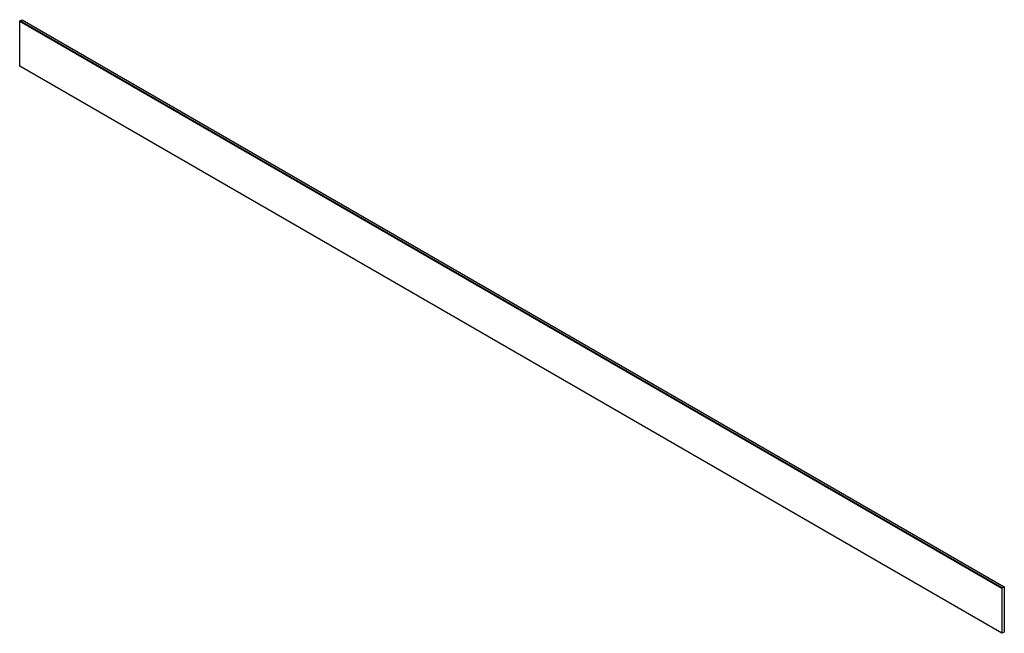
# Model space of a CAD drawing. Header units: millimetres. Extents: x 210 to 1628, y 841 to 1725.
import ezdxf

# ---------------------------------------------------------------- set-up
doc = ezdxf.new("R2010")
doc.units = ezdxf.units.MM
doc.header["$LTSCALE"] = 166.818106
doc.layers.get('0').update_dxf_attribs({"linetype": 'CONTINUOUS'})

msp = doc.modelspace()

# ---------------------------------------------------------------- linework, layer by layer
at = {"color": 7}
for p, q in [((209.9, 1657.5), (209.9, 1722.4)), ((209.9, 1722.4), (1624.1, 905.9)), ((210.1, 1722.7), (213.3, 1724.5)), ((1624.3, 906.2), (210.1, 1722.7)), ((213.3, 1724.5), (1627.5, 908)), ((1624.1, 841), (209.9, 1657.5)), ((1624.3, 906.2), (1627.5, 908)), ((1627.7, 907.9), (1627.7, 843)), ((1624.1, 905.9), (1624.1, 841)), ((1627.5, 842.7), (1624.3, 840.9))]:
    msp.add_line(p, q, dxfattribs=at)
for points in [[(209.9, 1722.4), (209.9, 1722.5), (210, 1722.6), (210.1, 1722.7)], [(210.1, 1657.4), (210, 1657.3), (209.9, 1657.4), (209.9, 1657.5)], [(1627.7, 907.9), (1627.7, 908), (1627.6, 908.1), (1627.5, 908)], [(1624.3, 906.2), (1624.2, 906.1), (1624.2, 906), (1624.1, 905.9)], [(1624.1, 841), (1624.2, 840.9), (1624.2, 840.9), (1624.3, 840.9)], [(1627.5, 842.7), (1627.6, 842.8), (1627.7, 842.9), (1627.7, 843)]]:
    msp.add_lwpolyline(points, dxfattribs=at)

doc.saveas('drawing.dxf')
